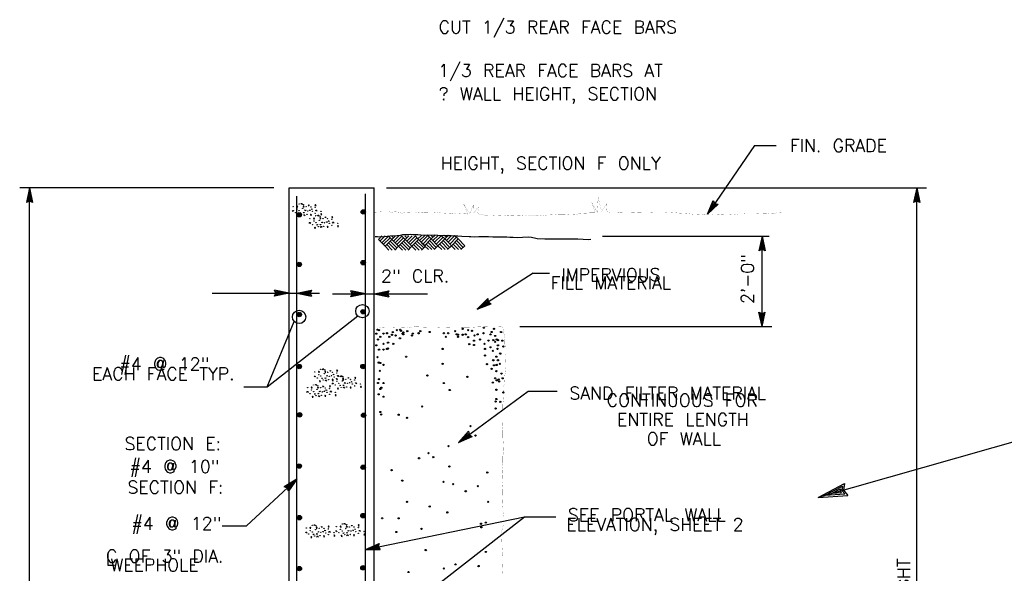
# Model space of a CAD drawing. Extents: x -28.1 to 13.9, y -16.1 to 13.9.
# Tile 13 of 19: x -10.3 to -0.6, y -6.5 to -1. Entities that reach past the tile are written whole.
import ezdxf
from ezdxf.enums import TextEntityAlignment as Align

# ---------------------------------------------------------------- set-up
doc = ezdxf.new("R2010")
doc.units = 0
doc.header["$MEASUREMENT"] = 0
doc.layers.add('01', color=7, linetype='CONTINUOUS')
doc.layers.add('02', color=7, linetype='CONTINUOUS')
doc.styles.add('TXT_SHX', font='txt.shx')

msp = doc.modelspace()

# ---------------------------------------------------------------- linework, layer by layer
at = {"layer": '01', "color": 7, "linetype": 'CONTINUOUS'}
for p, q in [((-3.034, -2.2933), (-3.499, -2.9713)), ((-3.034, -2.2933), (-2.822, -2.2933)), ((-7.782, -2.7113), (-10.293, -2.7113)), ((-10.196, -2.7103), (-10.227, -2.8543)), ((-10.196, -9.9043), (-10.196, -2.7103)), ((-10.196, -2.7103), (-10.165, -2.8543)), ((-7.632, -10.7853), (-7.632, -2.7113)), ((-7.632, -2.7113), (-6.791, -2.7113)), ((-6.791, -10.7853), (-6.791, -2.7113)), ((-6.669, -2.7113), (-1.337, -2.7113)), ((-1.432, -2.7113), (-1.463, -2.8553)), ((-1.432, -10.7143), (-1.432, -2.7113)), ((-1.432, -2.7113), (-1.401, -2.8553)), ((-10.196, -2.7473), (-10.216, -2.8413)), ((-10.196, -2.7833), (-10.205, -2.8283)), ((-10.196, -2.7473), (-10.176, -2.8413)), ((-10.196, -2.7833), (-10.186, -2.8283)), ((-7.554, -10.7093), (-7.554, -2.7923)), ((-6.878, -10.7153), (-6.878, -2.7703)), ((-1.432, -2.7483), (-1.452, -2.8423)), ((-1.432, -2.7843), (-1.441, -2.8293)), ((-1.432, -2.7483), (-1.412, -2.8423)), ((-1.432, -2.7843), (-1.422, -2.8293)), ((-10.196, -2.8403), (-10.227, -2.8543)), ((-10.196, -2.8323), (-10.216, -2.8413)), ((-10.196, -2.8243), (-10.205, -2.8283)), ((-10.186, -2.8283), (-10.196, -2.8243)), ((-10.176, -2.8413), (-10.196, -2.8323)), ((-10.165, -2.8543), (-10.196, -2.8403)), ((-3.499, -2.9713), (-3.443, -2.8353)), ((-3.499, -2.9713), (-3.392, -2.8703)), ((-3.478, -2.9403), (-3.441, -2.8523)), ((-3.478, -2.9403), (-3.408, -2.8743)), ((-3.458, -2.9113), (-3.441, -2.8683)), ((-3.458, -2.9113), (-3.425, -2.8793)), ((-3.443, -2.8353), (-3.425, -2.8643)), ((-3.441, -2.8523), (-3.43, -2.8703)), ((-3.441, -2.8683), (-3.435, -2.8773)), ((-3.435, -2.8773), (-3.425, -2.8793)), ((-3.43, -2.8703), (-3.408, -2.8743)), ((-3.425, -2.8643), (-3.392, -2.8703)), ((-1.432, -2.8413), (-1.463, -2.8553)), ((-1.432, -2.8333), (-1.452, -2.8423)), ((-1.432, -2.8253), (-1.441, -2.8293)), ((-1.422, -2.8293), (-1.432, -2.8253)), ((-1.412, -2.8423), (-1.432, -2.8333)), ((-1.401, -2.8553), (-1.432, -2.8413)), ((-6.75, -3.2193), (-6.715, -3.1843)), ((-6.734, -3.2363), (-6.682, -3.1843)), ((-6.717, -3.2523), (-6.651, -3.1863)), ((-6.701, -3.2703), (-6.634, -3.2033)), ((-6.618, -3.2193), (-6.653, -3.1843)), ((-6.601, -3.2033), (-6.62, -3.1843)), ((-6.618, -3.2193), (-6.582, -3.1843)), ((-6.618, -3.2193), (-6.582, -3.1843)), ((-6.601, -3.2363), (-6.549, -3.1843)), ((-6.584, -3.1863), (-6.587, -3.1843)), ((-6.584, -3.2523), (-6.518, -3.1863)), ((-6.568, -3.2703), (-6.501, -3.2033)), ((-6.485, -3.2193), (-6.52, -3.1843)), ((-6.468, -3.2033), (-6.487, -3.1843)), ((-6.485, -3.2193), (-6.449, -3.1843)), ((-6.485, -3.2193), (-6.449, -3.1843)), ((-6.468, -3.2363), (-6.416, -3.1843)), ((-6.451, -3.1863), (-6.454, -3.1843)), ((-6.451, -3.2523), (-6.385, -3.1863)), ((-6.435, -3.2703), (-6.369, -3.2033)), ((-6.352, -3.2193), (-6.388, -3.1843)), ((-6.36, -3.2143), (-6.325, -3.1793)), ((-6.344, -3.2313), (-6.292, -3.1793)), ((-6.327, -3.2473), (-6.261, -3.1813)), ((-6.311, -3.2653), (-6.244, -3.1983)), ((-6.228, -3.2143), (-6.263, -3.1793)), ((-6.211, -3.1983), (-6.23, -3.1793)), ((-6.228, -3.2143), (-6.192, -3.1793)), ((-6.228, -3.2143), (-6.192, -3.1793)), ((-6.211, -3.2313), (-6.159, -3.1793)), ((-6.194, -3.1813), (-6.197, -3.1793)), ((-6.194, -3.2473), (-6.128, -3.1813)), ((-6.178, -3.2653), (-6.111, -3.1983)), ((-6.095, -3.2143), (-6.13, -3.1793)), ((-6.078, -3.1983), (-6.097, -3.1793)), ((-6.095, -3.2143), (-6.059, -3.1793)), ((-6.095, -3.2143), (-6.059, -3.1793)), ((-6.078, -3.2313), (-6.026, -3.1793)), ((-6.061, -3.1813), (-6.064, -3.1793)), ((-6.061, -3.2473), (-5.995, -3.1813)), ((-6.045, -3.2653), (-5.979, -3.1983)), ((-5.962, -3.2143), (-5.998, -3.1793)), ((-4.536, -3.1883), (-2.89, -3.1883)), ((-2.96, -3.1883), (-2.991, -3.3323)), ((-2.96, -4.0813), (-2.96, -3.1883)), ((-2.96, -3.1883), (-2.929, -3.3323)), ((-6.684, -3.2863), (-6.75, -3.2193)), ((-6.684, -3.2863), (-6.618, -3.2193)), ((-6.646, -3.3243), (-6.684, -3.2863)), ((-6.613, -3.3243), (-6.668, -3.2703)), ((-6.584, -3.3193), (-6.651, -3.2523)), ((-6.568, -3.3033), (-6.634, -3.2363)), ((-6.551, -3.2863), (-6.618, -3.2193)), ((-6.589, -3.3243), (-6.551, -3.2863)), ((-6.551, -3.2863), (-6.485, -3.2193)), ((-6.513, -3.3243), (-6.551, -3.2863)), ((-6.479, -3.3243), (-6.534, -3.2703)), ((-6.451, -3.3193), (-6.518, -3.2523)), ((-6.435, -3.3033), (-6.501, -3.2363)), ((-6.38, -3.3243), (-6.485, -3.2193)), ((-6.457, -3.3243), (-6.418, -3.2863)), ((-6.418, -3.2863), (-6.352, -3.2193)), ((-6.347, -3.3243), (-6.402, -3.2703)), ((-6.319, -3.3193), (-6.385, -3.2523)), ((-6.302, -3.3033), (-6.369, -3.2363)), ((-6.294, -3.2813), (-6.36, -3.2143)), ((-6.286, -3.2863), (-6.352, -3.2193)), ((-6.324, -3.3243), (-6.286, -3.2863)), ((-6.294, -3.2813), (-6.228, -3.2143)), ((-6.256, -3.3193), (-6.294, -3.2813)), ((-6.223, -3.3193), (-6.278, -3.2653)), ((-6.194, -3.3143), (-6.261, -3.2473)), ((-6.178, -3.2983), (-6.244, -3.2313)), ((-6.161, -3.2813), (-6.228, -3.2143)), ((-6.199, -3.3193), (-6.161, -3.2813)), ((-6.161, -3.2813), (-6.095, -3.2143)), ((-6.123, -3.3193), (-6.161, -3.2813)), ((-6.089, -3.3193), (-6.144, -3.2653)), ((-6.061, -3.3143), (-6.128, -3.2473)), ((-6.045, -3.2983), (-6.111, -3.2313)), ((-5.99, -3.3193), (-6.095, -3.2143)), ((-6.067, -3.3193), (-6.028, -3.2813)), ((-6.028, -3.2813), (-5.962, -3.2143)), ((-5.957, -3.3193), (-6.012, -3.2653)), ((-5.929, -3.3143), (-5.995, -3.2473)), ((-5.912, -3.2983), (-5.979, -3.2313)), ((-5.896, -3.2813), (-5.962, -3.2143)), ((-5.934, -3.3193), (-5.896, -3.2813)), ((-2.96, -3.2253), (-2.98, -3.3193)), ((-2.96, -3.2613), (-2.969, -3.3063)), ((-2.96, -3.3023), (-2.969, -3.3063)), ((-2.96, -3.2253), (-2.94, -3.3193)), ((-2.96, -3.2613), (-2.95, -3.3063)), ((-2.95, -3.3063), (-2.96, -3.3023)), ((-2.96, -3.3183), (-2.991, -3.3323)), ((-2.96, -3.3103), (-2.98, -3.3193)), ((-2.94, -3.3193), (-2.96, -3.3103)), ((-2.929, -3.3323), (-2.96, -3.3183)), ((-5.22, -3.5513), (-5.774, -3.9073)), ((-5.22, -3.5513), (-5.06, -3.5513)), ((-8.393, -3.7503), (-7.632, -3.7503)), ((-7.632, -3.7503), (-7.776, -3.7193)), ((-7.762, -3.7503), (-7.776, -3.7193)), ((-7.632, -3.7503), (-7.776, -3.7813)), ((-7.776, -3.7813), (-7.762, -3.7503)), ((-7.669, -3.7503), (-7.763, -3.7303)), ((-7.754, -3.7503), (-7.763, -3.7303)), ((-7.669, -3.7503), (-7.763, -3.7703)), ((-7.763, -3.7703), (-7.754, -3.7503)), ((-7.705, -3.7503), (-7.75, -3.7413)), ((-7.746, -3.7503), (-7.75, -3.7413)), ((-7.705, -3.7503), (-7.75, -3.7603)), ((-7.75, -3.7603), (-7.746, -3.7503)), ((-7.632, -3.7503), (-7.554, -3.7503)), ((-7.554, -3.7503), (-7.41, -3.7193)), ((-7.554, -3.7503), (-7.33, -3.7503)), ((-7.554, -3.7503), (-7.41, -3.7813)), ((-7.517, -3.7503), (-7.423, -3.7303)), ((-7.517, -3.7503), (-7.423, -3.7703)), ((-7.481, -3.7503), (-7.436, -3.7403)), ((-7.481, -3.7503), (-7.436, -3.7593)), ((-7.436, -3.7403), (-7.44, -3.7503)), ((-7.44, -3.7503), (-7.436, -3.7593)), ((-7.423, -3.7303), (-7.432, -3.7503)), ((-7.432, -3.7503), (-7.423, -3.7703)), ((-7.41, -3.7193), (-7.424, -3.7503)), ((-7.424, -3.7503), (-7.41, -3.7813)), ((-7.202, -3.7573), (-6.878, -3.7573)), ((-6.878, -3.7573), (-7.022, -3.7263)), ((-7.008, -3.7573), (-7.022, -3.7263)), ((-6.878, -3.7573), (-7.022, -3.7883)), ((-7.022, -3.7883), (-7.008, -3.7573)), ((-6.915, -3.7573), (-7.009, -3.7373)), ((-7, -3.7573), (-7.009, -3.7373)), ((-6.915, -3.7573), (-7.009, -3.7773)), ((-7.009, -3.7773), (-7, -3.7573)), ((-6.951, -3.7573), (-6.996, -3.7483)), ((-6.992, -3.7573), (-6.996, -3.7483)), ((-6.951, -3.7573), (-6.996, -3.7673)), ((-6.996, -3.7673), (-6.992, -3.7573)), ((-6.878, -3.7573), (-6.791, -3.7573)), ((-6.791, -3.7573), (-6.647, -3.7263)), ((-6.791, -3.7573), (-6.266, -3.7573)), ((-6.791, -3.7573), (-6.647, -3.7883)), ((-6.754, -3.7573), (-6.66, -3.7373)), ((-6.754, -3.7573), (-6.66, -3.7773)), ((-6.718, -3.7573), (-6.673, -3.7473)), ((-6.718, -3.7573), (-6.673, -3.7663)), ((-6.673, -3.7473), (-6.677, -3.7573)), ((-6.677, -3.7573), (-6.673, -3.7663)), ((-6.66, -3.7373), (-6.669, -3.7573)), ((-6.669, -3.7573), (-6.66, -3.7773)), ((-6.647, -3.7263), (-6.661, -3.7573)), ((-6.661, -3.7573), (-6.647, -3.7883)), ((-5.774, -3.9073), (-5.67, -3.8033)), ((-5.774, -3.9073), (-5.636, -3.8553)), ((-5.743, -3.8873), (-5.675, -3.8193)), ((-5.743, -3.8873), (-5.653, -3.8533)), ((-5.713, -3.8683), (-5.68, -3.8353)), ((-5.713, -3.8683), (-5.67, -3.8513)), ((-5.68, -3.8353), (-5.678, -3.8453)), ((-5.678, -3.8453), (-5.67, -3.8513)), ((-5.675, -3.8193), (-5.671, -3.8413)), ((-5.671, -3.8413), (-5.653, -3.8533)), ((-5.67, -3.8033), (-5.665, -3.8373)), ((-5.665, -3.8373), (-5.636, -3.8553)), ((-7.848, -4.6743), (-6.954, -3.9753)), ((-2.96, -4.0813), (-2.991, -3.9373)), ((-2.991, -3.9373), (-2.96, -3.9513)), ((-2.96, -4.0443), (-2.98, -3.9503)), ((-2.98, -3.9503), (-2.96, -3.9593)), ((-2.96, -4.0083), (-2.97, -3.9633)), ((-2.97, -3.9633), (-2.96, -3.9673)), ((-2.96, -4.0813), (-2.929, -3.9373)), ((-2.96, -3.9513), (-2.929, -3.9373)), ((-2.96, -4.0443), (-2.94, -3.9503)), ((-2.96, -3.9593), (-2.94, -3.9503)), ((-2.96, -4.0083), (-2.951, -3.9633)), ((-2.96, -3.9673), (-2.951, -3.9633)), ((-7.848, -4.6743), (-7.582, -4.0293)), ((-5.354, -4.0813), (-2.864, -4.0813)), ((1.525, -4.6493), (-2.406, -5.7673)), ((-8.079, -4.6743), (-7.848, -4.6743)), ((-5.958, -5.2263), (-5.271, -4.7173)), ((-5.271, -4.7173), (-4.984, -4.7173)), ((-5.958, -5.2263), (-5.861, -5.1153)), ((-5.928, -5.2043), (-5.865, -5.1323)), ((-5.899, -5.1833), (-5.869, -5.1483)), ((-5.869, -5.1483), (-5.866, -5.1583)), ((-5.865, -5.1323), (-5.86, -5.1533)), ((-5.861, -5.1153), (-5.854, -5.1493)), ((-5.86, -5.1533), (-5.841, -5.1643)), ((-5.854, -5.1493), (-5.824, -5.1653)), ((-5.958, -5.2263), (-5.824, -5.1653)), ((-5.928, -5.2043), (-5.841, -5.1643)), ((-5.899, -5.1833), (-5.858, -5.1633)), ((-5.866, -5.1583), (-5.858, -5.1633)), ((-8.054, -6.0493), (-7.554, -5.5873)), ((-7.554, -5.5873), (-7.681, -5.6623)), ((-7.581, -5.6123), (-7.664, -5.6613)), ((-7.608, -5.6373), (-7.647, -5.6603)), ((-7.554, -5.5873), (-7.639, -5.7073)), ((-7.581, -5.6123), (-7.637, -5.6913)), ((-7.608, -5.6373), (-7.634, -5.6743)), ((-2.406, -5.7673), (-2.146, -5.6293)), ((-2.146, -5.6293), (-2.156, -5.6963)), ((-7.649, -5.6753), (-7.681, -5.6623)), ((-7.644, -5.6703), (-7.664, -5.6613)), ((-7.639, -5.7073), (-7.649, -5.6753)), ((-7.638, -5.6643), (-7.647, -5.6603)), ((-7.637, -5.6913), (-7.644, -5.6703)), ((-7.634, -5.6743), (-7.638, -5.6643)), ((-2.335, -5.7473), (-2.165, -5.6573)), ((-2.335, -5.7473), (-2.143, -5.7343)), ((-2.266, -5.7273), (-2.184, -5.6833)), ((-2.266, -5.7273), (-2.174, -5.7203)), ((-2.184, -5.6833), (-2.187, -5.7053)), ((-2.187, -5.7053), (-2.174, -5.7203)), ((-2.165, -5.6573), (-2.171, -5.7003)), ((-2.171, -5.7003), (-2.143, -5.7343)), ((-2.156, -5.6963), (-2.112, -5.7483)), ((-2.406, -5.7673), (-2.112, -5.7483)), ((-6.924, -7.2173), (-5.306, -5.9613)), ((-6.878, -6.2813), (-5.306, -5.9613)), ((-5.306, -5.9613), (-4.998, -5.9613)), ((-8.292, -6.0493), (-8.054, -6.0493)), ((-6.878, -6.2813), (-6.743, -6.2223)), ((-6.743, -6.2223), (-6.751, -6.2553)), ((-6.878, -6.2813), (-6.731, -6.2833)), ((-6.842, -6.2743), (-6.754, -6.2353)), ((-6.842, -6.2743), (-6.746, -6.2743)), ((-6.806, -6.2663), (-6.764, -6.2483)), ((-6.806, -6.2663), (-6.761, -6.2663)), ((-6.764, -6.2483), (-6.766, -6.2583)), ((-6.766, -6.2583), (-6.761, -6.2663)), ((-6.754, -6.2353), (-6.758, -6.2573)), ((-6.758, -6.2573), (-6.746, -6.2743)), ((-6.751, -6.2553), (-6.731, -6.2833))]:
    msp.add_line(p, q, dxfattribs=at)
at = {"layer": '01', "color": 7, "linetype": 'CONTINUOUS', "const_width": 0.00115}
for points in [[(-6.791, -2.9513), (-6.751, -2.9483), (-6.729, -2.9473), (-6.698, -2.9443), (-6.663, -2.9443), (-6.644, -2.9463), (-6.623, -2.9513), (-6.589, -2.9473), (-6.574, -2.9473), (-6.542, -2.9513), (-6.517, -2.9603), (-6.489, -2.9523), (-6.454, -2.9503), (-6.426, -2.9513), (-6.394, -2.9513), (-6.368, -2.9553), (-6.349, -2.9533), (-6.339, -2.9523), (-6.302, -2.9543), (-6.275, -2.9533), (-6.22, -2.9563), (-6.162, -2.9503), (-6.127, -2.9583), (-6.103, -2.9593), (-6.059, -2.9623), (-6.024, -2.9643), (-5.987, -2.9593), (-5.955, -2.9593), (-5.925, -2.9623), (-5.892, -2.9633), (-5.865, -2.9703), (-5.907, -2.8703), (-5.845, -2.9623), (-5.811, -2.8753), (-5.808, -2.9583), (-5.76, -2.8953), (-5.769, -2.9673), (-5.769, -2.9653), (-5.728, -2.9733), (-5.69, -2.9843), (-5.654, -2.9813), (-5.629, -2.9813), (-5.603, -2.9793), (-5.568, -2.9783), (-5.561, -2.9803), (-5.542, -2.9803), (-5.52, -2.9823), (-5.504, -2.9823), (-5.487, -2.9843), (-5.455, -2.9823), (-5.418, -2.9833), (-5.404, -2.9843), (-5.354, -2.9833), (-5.335, -2.9813), (-5.322, -2.9793), (-5.303, -2.9783), (-5.27, -2.9863), (-5.222, -2.9783), (-5.184, -2.9843), (-5.132, -2.9783), (-5.097, -2.9833), (-5.085, -2.9793), (-5.02, -2.9753), (-5.014, -2.9753), (-4.973, -2.9703), (-4.908, -2.9703), (-4.851, -2.9753), (-4.8, -2.9723), (-4.778, -2.9683), (-4.767, -2.9643), (-4.717, -2.9603), (-4.683, -2.9593), (-4.657, -2.9563), (-4.62, -2.9573), (-4.609, -2.9563), (-4.641, -2.8563), (-4.589, -2.9493), (-4.579, -2.8063), (-4.546, -2.9403), (-4.492, -2.8593), (-4.498, -2.9453), (-4.453, -2.9523), (-4.406, -2.9513), (-4.37, -2.9543), (-4.352, -2.9533), (-4.311, -2.9523), (-4.262, -2.9513), (-4.207, -2.9493), (-4.168, -2.9503), (-4.14, -2.9513), (-4.092, -2.9513), (-4.002, -2.9563), (-3.93, -2.9553), (-3.882, -2.9513), (-3.813, -2.9563), (-3.782, -2.9593), (-3.744, -2.9613), (-3.696, -2.9643), (-3.646, -2.9703), (-3.594, -2.9733), (-3.569, -2.9723), (-3.537, -2.9693), (-3.51, -2.9713), (-3.466, -2.9713), (-3.437, -2.9753), (-3.425, -2.9753), (-3.375, -2.9723), (-3.308, -2.9753), (-3.268, -2.9763), (-3.244, -2.9753), (-3.184, -2.9673), (-3.146, -2.9683), (-3.111, -2.9643), (-3.072, -2.9653), (-3.021, -2.9653), (-3.017, -2.9643), (-2.968, -2.9613), (-2.904, -2.9593), (-2.89, -2.9613), (-2.84, -2.9643), (-2.815, -2.9543), (-2.771, -2.9573)], [(-6.791, -4.0843), (-6.749, -4.0843), (-6.726, -4.0913), (-6.695, -4.0933), (-6.653, -4.0953), (-6.603, -4.0933), (-6.565, -4.0903), (-6.525, -4.0923), (-6.466, -4.0943), (-6.427, -4.0863), (-6.422, -4.0853), (-6.381, -4.0823), (-6.333, -4.0843), (-6.318, -4.0853), (-6.261, -4.0873), (-6.215, -4.0883), (-6.172, -4.0873), (-6.139, -4.0853), (-6.093, -4.0853), (-6.028, -4.0873), (-6.019, -4.0873), (-5.976, -4.0883), (-5.918, -4.0863), (-5.882, -4.0863), (-5.821, -4.0873), (-5.766, -4.0833), (-5.731, -4.0823), (-5.689, -4.0793), (-5.649, -4.0813), (-5.603, -4.0823), (-5.574, -4.0813), (-5.547, -4.0793), (-5.521, -4.0813), (-5.523, -4.0793), (-5.514, -4.1223), (-5.507, -4.1643), (-5.5, -4.2113), (-5.501, -4.2323), (-5.501, -4.2523), (-5.497, -4.2753), (-5.496, -4.3493), (-5.498, -4.3623), (-5.5, -4.3733), (-5.497, -4.4193), (-5.499, -4.4443), (-5.5, -4.4693), (-5.494, -4.5233), (-5.501, -4.5623), (-5.504, -4.6163), (-5.506, -4.6503), (-5.511, -4.6663), (-5.513, -4.7083), (-5.516, -4.7353), (-5.519, -4.7443), (-5.518, -4.7753), (-5.516, -4.8093), (-5.518, -4.8273), (-5.52, -4.8463), (-5.521, -4.8903), (-5.522, -4.9223), (-5.523, -4.9643), (-5.523, -4.9923), (-5.523, -5.0193), (-5.524, -5.0573), (-5.526, -5.0603), (-5.523, -5.0903), (-5.521, -5.1023), (-5.521, -5.1523), (-5.52, -5.1813), (-5.518, -5.2103), (-5.516, -5.2433), (-5.514, -5.2833), (-5.514, -5.3023), (-5.518, -5.3313), (-5.516, -5.3443), (-5.521, -5.3613), (-5.521, -5.3983), (-5.52, -5.4253), (-5.523, -5.4373), (-5.528, -5.4843), (-5.527, -5.5253), (-5.528, -5.5333), (-5.527, -5.5783), (-5.525, -5.6043), (-5.529, -5.6303), (-5.526, -5.6673), (-5.527, -5.7013), (-5.527, -5.7413), (-5.526, -5.7543), (-5.524, -5.7983), (-5.523, -5.8363), (-5.52, -5.8643), (-5.519, -5.9093), (-5.513, -5.9583), (-5.512, -5.9953), (-5.512, -6.0353), (-5.522, -6.0633), (-5.535, -6.1203), (-5.531, -6.1783), (-5.529, -6.2303), (-5.529, -6.2523), (-5.523, -6.3273), (-5.526, -6.3683), (-5.525, -6.4063), (-5.523, -6.4673), (-5.519, -6.5323)]]:
    msp.add_lwpolyline(points, dxfattribs=at)
at = {"layer": '01', "color": 7, "linetype": 'CONTINUOUS'}
msp.add_lwpolyline([(-6.782, -3.1893), (-6.76, -3.1893), (-6.725, -3.1923), (-6.696, -3.1913), (-6.634, -3.1833), (-6.565, -3.1823), (-6.532, -3.1763), (-6.508, -3.1713), (-6.478, -3.1723), (-6.456, -3.1703), (-6.432, -3.1683), (-6.405, -3.1713), (-6.359, -3.1723), (-6.332, -3.1733), (-6.3, -3.1763), (-6.26, -3.1753), (-6.231, -3.1773), (-6.199, -3.1733), (-6.161, -3.1773), (-6.146, -3.1793), (-6.107, -3.1773), (-6.071, -3.1803), (-6.032, -3.1823), (-5.994, -3.1833), (-5.965, -3.1833), (-5.925, -3.1883), (-5.854, -3.1893), (-5.836, -3.1903), (-5.8, -3.1933), (-5.759, -3.1913), (-5.717, -3.1913), (-5.696, -3.1913), (-5.662, -3.1903), (-5.62, -3.1943), (-5.57, -3.1953), (-5.555, -3.1943), (-5.513, -3.1943), (-5.49, -3.1943), (-5.48, -3.1953), (-5.453, -3.1983), (-5.42, -3.1963), (-5.374, -3.2003), (-5.327, -3.1973), (-5.268, -3.1923), (-5.237, -3.1973), (-5.194, -3.2073), (-5.183, -3.2093), (-5.105, -3.2123), (-5.034, -3.2133), (-5.014, -3.2133), (-4.92, -3.2133), (-4.91, -3.2153), (-4.837, -3.2153), (-4.779, -3.2153), (-4.728, -3.2183), (-4.676, -3.2193), (-4.65, -3.2173)], dxfattribs=at)
for centre, radius in [((-7.531, -2.9762), 0.0217), ((-7.531, -2.9762), 0.0168), ((-7.531, -2.9762), 0.0123), ((-7.531, -2.9762), 0.00623), ((-6.899, -2.9482), 0.0217), ((-6.899, -2.9482), 0.0168), ((-6.899, -2.9482), 0.0123), ((-6.899, -2.9482), 0.00623), ((-7.531, -3.4662), 0.0217), ((-7.531, -3.4662), 0.0168), ((-7.531, -3.4662), 0.0123), ((-7.531, -3.4662), 0.00623), ((-6.9, -3.4492), 0.0217), ((-6.9, -3.4492), 0.0168), ((-6.9, -3.4492), 0.0123), ((-6.9, -3.4492), 0.00623), ((-6.908, -3.9283), 0.0658), ((-7.533, -3.9853), 0.0658), ((-7.531, -3.9612), 0.0217), ((-7.531, -3.9612), 0.0168), ((-7.531, -3.9612), 0.0123), ((-7.531, -3.9612), 0.00623), ((-6.901, -3.9342), 0.0217), ((-6.901, -3.9342), 0.0168), ((-6.901, -3.9342), 0.0123), ((-6.901, -3.9342), 0.00623), ((-6.77, -4.1503), 0.006), ((-6.758, -4.1113), 0.006), ((-6.743, -4.1153), 0.006), ((-6.731, -4.1813), 0.006), ((-6.7, -4.1503), 0.006), ((-6.665, -4.1463), 0.006), ((-6.642, -4.1813), 0.006), ((-6.615, -4.1613), 0.006), ((-6.607, -4.1343), 0.006), ((-6.58, -4.1693), 0.006), ((-6.568, -4.1153), 0.006), ((-6.534, -4.1113), 0.006), ((-6.526, -4.1223), 0.006), ((-6.51, -4.1503), 0.006), ((-6.503, -4.1383), 0.006), ((-6.503, -4.1573), 0.006), ((-6.464, -4.1263), 0.006), ((-6.417, -4.1693), 0.006), ((-6.41, -4.1503), 0.006), ((-6.352, -4.1463), 0.006), ((-6.336, -4.1263), 0.006), ((-6.243, -4.1343), 0.006), ((-6.104, -4.1463), 0.006), ((-6.084, -4.1813), 0.006), ((-6.061, -4.1463), 0.006), ((-5.991, -4.1263), 0.006), ((-5.976, -4.1573), 0.006), ((-5.964, -4.1613), 0.006), ((-5.964, -4.1813), 0.006), ((-5.918, -4.1033), 0.006), ((-5.918, -4.1613), 0.006), ((-5.887, -4.1573), 0.006), ((-5.863, -4.1153), 0.006), ((-5.863, -4.1843), 0.006), ((-5.825, -4.1223), 0.006), ((-5.801, -4.1693), 0.006), ((-5.77, -4.1573), 0.006), ((-5.712, -4.1463), 0.006), ((-5.708, -4.0913), 0.006), ((-5.643, -4.1573), 0.006), ((-5.631, -4.1343), 0.006), ((-5.608, -4.1033), 0.006), ((-5.596, -4.1733), 0.006), ((-5.538, -4.1343), 0.006), ((-6.77, -4.2663), 0.006), ((-6.754, -4.2083), 0.006), ((-6.7, -4.2503), 0.006), ((-6.654, -4.2393), 0.006), ((-6.603, -4.2503), 0.006), ((-6.537, -4.1963), 0.006), ((-5.852, -4.2543), 0.006), ((-5.805, -4.2193), 0.006), ((-5.805, -4.2623), 0.006), ((-5.747, -4.2083), 0.006), ((-5.701, -4.2503), 0.006), ((-5.662, -4.2193), 0.006), ((-5.643, -4.2853), 0.006), ((-5.615, -4.2153), 0.006), ((-5.596, -4.2313), 0.006), ((-5.581, -4.2083), 0.006), ((-5.569, -4.2153), 0.006), ((-5.569, -4.2663), 0.006), ((-5.526, -4.2193), 0.006), ((-5.515, -4.2773), 0.006), ((-6.758, -4.3823), 0.006), ((-6.743, -4.3083), 0.006), ((-6.7, -4.3083), 0.006), ((-6.665, -4.3013), 0.006), ((-6.654, -4.2973), 0.006), ((-6.475, -4.3783), 0.006), ((-6.115, -4.3013), 0.006), ((-5.697, -4.3013), 0.006), ((-5.697, -4.3663), 0.006), ((-5.619, -4.3203), 0.006), ((-5.584, -4.3783), 0.006), ((-5.573, -4.3013), 0.006), ((-5.546, -4.3473), 0.006), ((-7.531, -4.4752), 0.0217), ((-7.531, -4.4752), 0.0168), ((-7.531, -4.4752), 0.0123), ((-7.531, -4.4752), 0.00623), ((-6.902, -4.4752), 0.0217), ((-6.902, -4.4752), 0.0168), ((-6.902, -4.4752), 0.0123), ((-6.902, -4.4752), 0.00623), ((-6.747, -4.4363), 0.006), ((-6.731, -4.4403), 0.006), ((-6.7, -4.4593), 0.006), ((-6.115, -4.4483), 0.006), ((-5.677, -4.4523), 0.006), ((-5.615, -4.4133), 0.006), ((-5.608, -4.4633), 0.006), ((-5.581, -4.4593), 0.006), ((-5.569, -4.4133), 0.006), ((-5.55, -4.4483), 0.006), ((-6.735, -4.5183), 0.006), ((-6.266, -4.5643), 0.006), ((-5.871, -4.5763), 0.006), ((-5.631, -4.4983), 0.006), ((-5.584, -4.5213), 0.006), ((-5.534, -4.5453), 0.006), ((-6.754, -4.6383), 0.006), ((-6.743, -4.5993), 0.006), ((-6.7, -4.6383), 0.006), ((-6.104, -4.6383), 0.006), ((-5.619, -4.6343), 0.006), ((-5.596, -4.5913), 0.006), ((-5.581, -4.6113), 0.006), ((-5.561, -4.6033), 0.006), ((-5.557, -4.6223), 0.006), ((-5.523, -4.5913), 0.006), ((-6.747, -4.7503), 0.006), ((-6.731, -4.6963), 0.006), ((-6.72, -4.6843), 0.006), ((-6.045, -4.7073), 0.006), ((-5.584, -4.7043), 0.006), ((-5.515, -4.7313), 0.006), ((-6.7, -4.7733), 0.006), ((-5.592, -4.8203), 0.006), ((-5.584, -4.7963), 0.006), ((-5.546, -4.8243), 0.006), ((-7.528, -4.9522), 0.0217), ((-7.528, -4.9522), 0.0168), ((-7.528, -4.9522), 0.0123), ((-7.528, -4.9522), 0.00623), ((-6.896, -4.9562), 0.0217), ((-6.896, -4.9562), 0.0168), ((-6.896, -4.9562), 0.0123), ((-6.896, -4.9562), 0.00623), ((-6.731, -4.9243), 0.006), ((-6.723, -4.9483), 0.006), ((-6.549, -4.9513), 0.006), ((-6.317, -4.8703), 0.006), ((-5.592, -4.8893), 0.006), ((-6.468, -4.9823), 0.006), ((-5.84, -5.0643), 0.006), ((-5.79, -5.1573), 0.006), ((-6.255, -5.3313), 0.006), ((-6.057, -5.2613), 0.006), ((-7.531, -5.4582), 0.0217), ((-7.531, -5.4582), 0.0168), ((-7.531, -5.4582), 0.0123), ((-6.348, -5.3813), 0.006), ((-6.208, -5.3703), 0.006), ((-7.531, -5.4582), 0.00623), ((-6.9, -5.4702), 0.0217), ((-6.9, -5.4702), 0.0168), ((-6.9, -5.4702), 0.0123), ((-6.9, -5.4702), 0.00623), ((-6.619, -5.4983), 0.006), ((-6.049, -5.4633), 0.006), ((-5.674, -5.5213), 0.006), ((-6.514, -5.6023), 0.006), ((-6.107, -5.6143), 0.006), ((-6.011, -5.6373), 0.006), ((-5.887, -5.7073), 0.006), ((-5.767, -5.6563), 0.006), ((-6.468, -5.8113), 0.006), ((-5.666, -5.8113), 0.006), ((-6.903, -5.9482), 0.0217), ((-6.903, -5.9482), 0.0168), ((-6.243, -5.8583), 0.006), ((-6.069, -5.9163), 0.006), ((-7.53, -5.9682), 0.0217), ((-7.53, -5.9682), 0.0168), ((-7.53, -5.9682), 0.0123), ((-7.53, -5.9682), 0.00623), ((-6.903, -5.9482), 0.0123), ((-6.903, -5.9482), 0.00623), ((-6.712, -5.9743), 0.006), ((-6.549, -5.9743), 0.006), ((-5.736, -6.0283), 0.006), ((-5.689, -6.0173), 0.006), ((-6.572, -6.1103), 0.006), ((-6.324, -6.0793), 0.006), ((-5.732, -6.0633), 0.006), ((-6.282, -6.2883), 0.006), ((-5.689, -6.3073), 0.006), ((-7.53, -6.4712), 0.0217), ((-7.53, -6.4712), 0.0168), ((-7.53, -6.4712), 0.0123), ((-7.53, -6.4712), 0.00623), ((-6.902, -6.4632), 0.0217), ((-6.902, -6.4632), 0.0168), ((-6.902, -6.4632), 0.0123), ((-6.902, -6.4632), 0.00623), ((-6.452, -6.5053), 0.006), ((-6.104, -6.4703), 0.006), ((-5.988, -6.4293), 0.006), ((-5.76, -6.4463), 0.006)]:
    msp.add_circle(centre, radius, dxfattribs=at)
at = {"layer": '02', "color": 7, "linetype": 'CONTINUOUS'}
for p, q in [((-7.444, -2.8843), (-7.438, -2.8793)), ((-7.278, -3.0023), (-7.272, -2.9973)), ((-7.23, -4.5183), (-7.224, -4.5133)), ((-7.301, -4.6723), (-7.295, -4.6673)), ((-7.052, -4.5893), (-7.046, -4.5843)), ((-7.314, -6.0593), (-7.308, -6.0543)), ((-7.017, -6.0473), (-7.011, -6.0423))]:
    msp.add_line(p, q, dxfattribs=at)
for points in [[(-7.551, -2.8873), (-7.556, -2.8973), (-7.546, -2.8983), (-7.554, -2.8873)], [(-7.51, -2.8723), (-7.515, -2.8633), (-7.504, -2.8633), (-7.51, -2.8743)], [(-7.489, -2.8863), (-7.494, -2.8963), (-7.483, -2.8973), (-7.491, -2.8863)], [(-7.438, -2.8793), (-7.436, -2.8863), (-7.444, -2.8863)], [(-7.411, -2.9193), (-7.406, -2.9173), (-7.403, -2.9233), (-7.411, -2.9203)], [(-7.371, -2.8743), (-7.376, -2.8843), (-7.366, -2.8853), (-7.374, -2.8743)], [(-7.593, -2.9433), (-7.598, -2.9353), (-7.587, -2.9353), (-7.593, -2.9453)], [(-7.541, -2.9793), (-7.546, -2.9893), (-7.536, -2.9903), (-7.544, -2.9793)], [(-7.524, -2.9583), (-7.519, -2.9553), (-7.515, -2.9583), (-7.527, -2.9603)], [(-7.482, -2.9843), (-7.487, -2.9753), (-7.476, -2.9753), (-7.482, -2.9853)], [(-7.431, -2.9323), (-7.428, -2.9283), (-7.423, -2.9323), (-7.43, -2.9333)], [(-7.417, -2.9703), (-7.422, -2.9803), (-7.412, -2.9813), (-7.42, -2.9703)], [(-7.385, -3.0053), (-7.39, -3.0153), (-7.38, -3.0163), (-7.388, -3.0053)], [(-7.363, -2.9393), (-7.368, -2.9313), (-7.357, -2.9313), (-7.363, -2.9413)], [(-7.344, -2.9903), (-7.349, -2.9813), (-7.338, -2.9813), (-7.344, -2.9923)], [(-7.323, -3.0043), (-7.328, -3.0143), (-7.317, -3.0153), (-7.325, -3.0043)], [(-7.314, -2.9633), (-7.319, -2.9733), (-7.309, -2.9743), (-7.316, -2.9633)], [(-7.272, -2.9973), (-7.27, -3.0043), (-7.278, -3.0043)], [(-7.205, -2.9923), (-7.21, -3.0023), (-7.2, -3.0033), (-7.208, -2.9923)], [(-7.427, -3.0613), (-7.432, -3.0533), (-7.421, -3.0533), (-7.427, -3.0633)], [(-7.375, -3.0973), (-7.38, -3.1073), (-7.37, -3.1083), (-7.378, -3.0973)], [(-7.358, -3.0763), (-7.353, -3.0733), (-7.349, -3.0763), (-7.361, -3.0783)], [(-7.316, -3.1023), (-7.321, -3.0933), (-7.31, -3.0933), (-7.316, -3.1033)], [(-7.265, -3.0503), (-7.262, -3.0463), (-7.257, -3.0503), (-7.264, -3.0513)], [(-7.251, -3.0883), (-7.256, -3.0983), (-7.246, -3.0993), (-7.254, -3.0883)], [(-7.245, -3.0373), (-7.24, -3.0353), (-7.237, -3.0413), (-7.245, -3.0383)], [(-7.197, -3.0573), (-7.202, -3.0493), (-7.191, -3.0493), (-7.197, -3.0593)], [(-7.148, -3.0813), (-7.153, -3.0913), (-7.143, -3.0923), (-7.15, -3.0813)], [(-7.379, -4.5773), (-7.384, -4.5693), (-7.373, -4.5693), (-7.379, -4.5793)], [(-7.337, -4.5213), (-7.342, -4.5313), (-7.332, -4.5323), (-7.34, -4.5213)], [(-7.296, -4.5063), (-7.301, -4.4973), (-7.29, -4.4973), (-7.296, -4.5083)], [(-7.275, -4.5203), (-7.28, -4.5303), (-7.269, -4.5313), (-7.277, -4.5203)], [(-7.224, -4.5133), (-7.222, -4.5203), (-7.23, -4.5203)], [(-7.217, -4.5663), (-7.214, -4.5623), (-7.209, -4.5663), (-7.216, -4.5673)], [(-7.197, -4.5533), (-7.192, -4.5513), (-7.189, -4.5573), (-7.197, -4.5543)], [(-7.157, -4.5083), (-7.162, -4.5183), (-7.152, -4.5193), (-7.16, -4.5083)], [(-7.149, -4.5733), (-7.154, -4.5653), (-7.143, -4.5653), (-7.149, -4.5753)], [(-7.118, -4.5773), (-7.123, -4.5683), (-7.112, -4.5683), (-7.118, -4.5793)], [(-7.367, -4.6603), (-7.372, -4.6513), (-7.361, -4.6513), (-7.367, -4.6623)], [(-7.327, -4.6133), (-7.332, -4.6233), (-7.322, -4.6243), (-7.33, -4.6133)], [(-7.31, -4.5923), (-7.305, -4.5893), (-7.301, -4.5923), (-7.313, -4.5943)], [(-7.295, -4.6673), (-7.293, -4.6743), (-7.301, -4.6743)], [(-7.268, -4.6183), (-7.273, -4.6093), (-7.262, -4.6093), (-7.268, -4.6193)], [(-7.228, -4.6623), (-7.233, -4.6723), (-7.223, -4.6733), (-7.231, -4.6623)], [(-7.203, -4.6043), (-7.208, -4.6143), (-7.198, -4.6153), (-7.206, -4.6043)], [(-7.201, -4.6483), (-7.206, -4.6403), (-7.195, -4.6403), (-7.201, -4.6503)], [(-7.159, -4.5923), (-7.164, -4.6023), (-7.154, -4.6033), (-7.162, -4.5923)], [(-7.132, -4.6633), (-7.127, -4.6603), (-7.123, -4.6633), (-7.135, -4.6653)], [(-7.1, -4.5973), (-7.105, -4.6073), (-7.095, -4.6083), (-7.102, -4.5973)], [(-7.097, -4.5913), (-7.102, -4.6013), (-7.091, -4.6023), (-7.099, -4.5913)], [(-7.046, -4.5843), (-7.044, -4.5913), (-7.052, -4.5913)], [(-7.039, -4.6373), (-7.036, -4.6333), (-7.031, -4.6373), (-7.038, -4.6383)], [(-7.019, -4.6243), (-7.014, -4.6223), (-7.011, -4.6283), (-7.019, -4.6253)], [(-6.979, -4.5793), (-6.984, -4.5893), (-6.974, -4.5903), (-6.982, -4.5793)], [(-6.971, -4.6443), (-6.976, -4.6363), (-6.965, -4.6363), (-6.971, -4.6463)], [(-6.922, -4.6683), (-6.927, -4.6783), (-6.917, -4.6793), (-6.924, -4.6683)], [(-7.45, -4.7313), (-7.455, -4.7233), (-7.444, -4.7233), (-7.45, -4.7333)], [(-7.408, -4.6753), (-7.413, -4.6853), (-7.403, -4.6863), (-7.411, -4.6753)], [(-7.381, -4.7463), (-7.376, -4.7433), (-7.372, -4.7463), (-7.384, -4.7483)], [(-7.346, -4.6743), (-7.351, -4.6843), (-7.34, -4.6853), (-7.348, -4.6743)], [(-7.339, -4.7723), (-7.344, -4.7633), (-7.333, -4.7633), (-7.339, -4.7733)], [(-7.288, -4.7203), (-7.285, -4.7163), (-7.28, -4.7203), (-7.287, -4.7213)], [(-7.274, -4.7583), (-7.279, -4.7683), (-7.269, -4.7693), (-7.277, -4.7583)], [(-7.268, -4.7073), (-7.263, -4.7053), (-7.26, -4.7113), (-7.268, -4.7083)], [(-7.22, -4.7273), (-7.225, -4.7193), (-7.214, -4.7193), (-7.22, -4.7293)], [(-7.171, -4.7513), (-7.176, -4.7613), (-7.166, -4.7623), (-7.173, -4.7513)], [(-7.149, -4.6843), (-7.154, -4.6943), (-7.144, -4.6953), (-7.152, -4.6843)], [(-7.09, -4.6893), (-7.095, -4.6803), (-7.084, -4.6803), (-7.09, -4.6903)], [(-7.025, -4.6753), (-7.03, -4.6853), (-7.02, -4.6863), (-7.028, -4.6753)], [(-7.398, -4.7673), (-7.403, -4.7773), (-7.393, -4.7783), (-7.401, -4.7673)], [(-7.083, -6.0353), (-7.088, -6.0263), (-7.077, -6.0263), (-7.083, -6.0373)], [(-7.463, -6.1183), (-7.468, -6.1103), (-7.457, -6.1103), (-7.463, -6.1203)], [(-7.421, -6.0623), (-7.426, -6.0723), (-7.416, -6.0733), (-7.424, -6.0623)], [(-7.38, -6.0473), (-7.385, -6.0383), (-7.374, -6.0383), (-7.38, -6.0493)], [(-7.359, -6.0613), (-7.364, -6.0713), (-7.353, -6.0723), (-7.361, -6.0613)], [(-7.308, -6.0543), (-7.306, -6.0613), (-7.314, -6.0613)], [(-7.301, -6.1073), (-7.298, -6.1033), (-7.293, -6.1073), (-7.3, -6.1083)], [(-7.281, -6.0943), (-7.276, -6.0923), (-7.273, -6.0983), (-7.281, -6.0953)], [(-7.241, -6.0493), (-7.246, -6.0593), (-7.236, -6.0603), (-7.244, -6.0493)], [(-7.233, -6.1143), (-7.238, -6.1063), (-7.227, -6.1063), (-7.233, -6.1163)], [(-7.166, -6.1063), (-7.171, -6.0983), (-7.16, -6.0983), (-7.166, -6.1083)], [(-7.124, -6.0503), (-7.129, -6.0603), (-7.119, -6.0613), (-7.127, -6.0503)], [(-7.097, -6.1213), (-7.092, -6.1183), (-7.088, -6.1213), (-7.1, -6.1233)], [(-7.062, -6.0493), (-7.067, -6.0593), (-7.056, -6.0603), (-7.064, -6.0493)], [(-7.011, -6.0423), (-7.009, -6.0493), (-7.017, -6.0493)], [(-7.004, -6.0953), (-7.001, -6.0913), (-6.996, -6.0953), (-7.003, -6.0963)], [(-6.984, -6.0823), (-6.979, -6.0803), (-6.976, -6.0863), (-6.984, -6.0833)], [(-6.944, -6.0373), (-6.949, -6.0473), (-6.939, -6.0483), (-6.947, -6.0373)], [(-6.936, -6.1023), (-6.941, -6.0943), (-6.93, -6.0943), (-6.936, -6.1043)], [(-6.887, -6.1263), (-6.892, -6.1363), (-6.882, -6.1373), (-6.889, -6.1263)], [(-7.411, -6.1543), (-7.416, -6.1643), (-7.406, -6.1653), (-7.414, -6.1543)], [(-7.394, -6.1333), (-7.389, -6.1303), (-7.385, -6.1333), (-7.397, -6.1353)], [(-7.352, -6.1593), (-7.357, -6.1503), (-7.346, -6.1503), (-7.352, -6.1603)], [(-7.287, -6.1453), (-7.292, -6.1553), (-7.282, -6.1563), (-7.29, -6.1453)], [(-7.184, -6.1383), (-7.189, -6.1483), (-7.179, -6.1493), (-7.186, -6.1383)], [(-7.114, -6.1423), (-7.119, -6.1523), (-7.109, -6.1533), (-7.117, -6.1423)], [(-7.055, -6.1473), (-7.06, -6.1383), (-7.049, -6.1383), (-7.055, -6.1483)], [(-6.99, -6.1333), (-6.995, -6.1433), (-6.985, -6.1443), (-6.993, -6.1333)]]:
    msp.add_lwpolyline(points, dxfattribs=at)
for points in [[(-7.491, -2.9583), (-7.486, -2.9503), (-7.483, -2.9563)], [(-7.476, -2.9373), (-7.471, -2.9283), (-7.468, -2.9343)], [(-7.325, -3.0763), (-7.32, -3.0683), (-7.317, -3.0743)], [(-7.31, -3.0553), (-7.305, -3.0463), (-7.302, -3.0523)], [(-7.262, -4.5713), (-7.257, -4.5623), (-7.254, -4.5683)], [(-7.277, -4.5923), (-7.272, -4.5843), (-7.269, -4.5903)], [(-7.099, -4.6633), (-7.094, -4.6553), (-7.091, -4.6613)], [(-7.084, -4.6423), (-7.079, -4.6333), (-7.076, -4.6393)], [(-7.348, -4.7463), (-7.343, -4.7383), (-7.34, -4.7443)], [(-7.333, -4.7253), (-7.328, -4.7163), (-7.325, -4.7223)], [(-7.361, -6.1333), (-7.356, -6.1253), (-7.353, -6.1313)], [(-7.346, -6.1123), (-7.341, -6.1033), (-7.338, -6.1093)], [(-7.064, -6.1213), (-7.059, -6.1133), (-7.056, -6.1193)], [(-7.049, -6.1003), (-7.044, -6.0913), (-7.041, -6.0973)]]:
    msp.add_lwpolyline(points, close=True, dxfattribs=at)
for centre in [(-7.592, -2.8952), (-7.5338, -2.8684), (-7.4985, -2.9122), (-7.491, -2.8752), (-7.4633, -2.8969), (-7.417, -2.8979), (-7.3758, -2.9037), (-7.5675, -2.9542), (-7.5523, -2.9204), (-7.533, -2.9357), (-7.5095, -2.9744), (-7.4555, -2.9719), (-7.448, -2.9374), (-7.426, -3.0132), (-7.4, -2.9432), (-7.3748, -2.9609), (-7.3678, -2.9864), (-7.325, -2.9932), (-7.3175, -2.9414), (-7.2973, -3.0149), (-7.251, -3.0159), (-7.4015, -3.0722), (-7.3863, -3.0384), (-7.367, -3.0537), (-7.3435, -3.0924), (-7.3325, -3.0302), (-7.2895, -3.0899), (-7.282, -3.0554), (-7.234, -3.0612), (-7.2098, -3.0217), (-7.2088, -3.0789), (-7.1515, -3.0594), (-7.378, -4.5292), (-7.3383, -4.5544), (-7.3198, -4.5024), (-7.319, -4.5697), (-7.2845, -4.5462), (-7.277, -4.5092), (-7.2493, -4.5309), (-7.234, -4.5714), (-7.203, -4.5319), (-7.1618, -4.5377), (-7.3908, -4.6564), (-7.3535, -4.5882), (-7.348, -4.6632), (-7.2955, -4.6084), (-7.2415, -4.6059), (-7.2, -4.6002), (-7.186, -4.5772), (-7.1755, -4.6592), (-7.1608, -4.5949), (-7.1603, -4.6254), (-7.1418, -4.5734), (-7.141, -4.6407), (-7.1065, -4.6172), (-7.1035, -4.5754), (-7.099, -4.5802), (-7.0713, -4.6019), (-7.056, -4.6424), (-7.025, -4.6029), (-7.008, -4.6482), (-6.9838, -4.6087), (-6.9828, -4.6659), (-6.9255, -4.6464), (-7.449, -4.6832), (-7.4245, -4.7422), (-7.4093, -4.7084), (-7.39, -4.7237), (-7.3665, -4.7624), (-7.3555, -4.7002), (-7.3203, -4.6849), (-7.3125, -4.7599), (-7.305, -4.7254), (-7.274, -4.6859), (-7.257, -4.7312), (-7.2328, -4.6917), (-7.2318, -4.7489), (-7.1745, -4.7294), (-7.1175, -4.6794), (-7.0635, -4.6769), (-7.1068, -6.0314), (-7.462, -6.0702), (-7.4223, -6.0954), (-7.4038, -6.0434), (-7.403, -6.1107), (-7.3685, -6.0872), (-7.361, -6.0502), (-7.3333, -6.0719), (-7.318, -6.1124), (-7.287, -6.0729), (-7.27, -6.1182), (-7.2458, -6.0787), (-7.1875, -6.1164), (-7.165, -6.0582), (-7.1405, -6.1172), (-7.1253, -6.0834), (-7.106, -6.0987), (-7.0715, -6.0752), (-7.064, -6.0382), (-7.0363, -6.0599), (-7.021, -6.1004), (-6.99, -6.0609), (-6.973, -6.1062), (-6.9488, -6.0667), (-6.9478, -6.1239), (-6.8905, -6.1044), (-7.4375, -6.1292), (-7.3795, -6.1494), (-7.3255, -6.1469), (-7.2448, -6.1359), (-7.0825, -6.1374), (-7.0285, -6.1349)]:
    msp.add_circle(centre, 0.00163, dxfattribs=at)

# ---------------------------------------------------------------- texts
at = {"layer": '01', "color": 7, "linetype": 'CONTINUOUS', "style": 'TXT_SHX'}
for s, p in [('CUT 1/3 REAR FACE BARS', (-6.154, -1.1843)), ('1/3 REAR FACE BARS AT', (-6.159, -1.6143)), ('? WALL HEIGHT, SECTION', (-6.153, -1.8433)), ('FIN. GRADE', (-2.685, -2.3553)), ('HEIGHT, SECTION F ONLY', (-6.134, -2.5293)), ('2" CLR.', (-6.724, -3.6433)), ('IMPERVIOUS', (-4.943, -3.6303)), ('SAND FILTER MATERIAL', (-4.863, -4.8003)), ('SEE PORTAL WALL', (-4.877, -6.0023)), ('L', (-9.443, -6.4373))]:
    msp.add_text(s, height=0.125, dxfattribs=at).set_placement(p)
for s, p in [('2\'-0"', (-3.042, -3.611)), ('WALL HEIGHT', (-1.498, -6.9193))]:
    msp.add_text(s, height=0.125, rotation=90, dxfattribs=at).set_placement(p, align=Align.CENTER)
for s, p in [('FILL MATERIAL', (-4.4545, -3.7093)), ('#4 @ 12"', (-8.8645, -4.5123)), ('EACH FACE TYP.', (-8.8741, -4.6093)), ('CONTINUOUS FOR', (-3.7479, -4.8713)), ('ENTIRE LENGTH', (-3.7418, -5.0613)), ('OF WALL', (-3.7323, -5.2513)), ('SECTION E:', (-8.7806, -5.2993)), ('#4 @ 10"', (-8.764, -5.5243)), ('SECTION F:', (-8.7546, -5.7303)), ('#4 @ 12"', (-8.7455, -6.0873)), ('ELEVATION, SHEET 2', (-4.0175, -6.0983)), ('C OF 3" DIA.', (-8.861, -6.4103)), ('WEEPHOLE', (-8.9619, -6.4983))]:
    msp.add_text(s, height=0.125, dxfattribs=at).set_placement(p, align=Align.CENTER)

doc.saveas('drawing.dxf')
